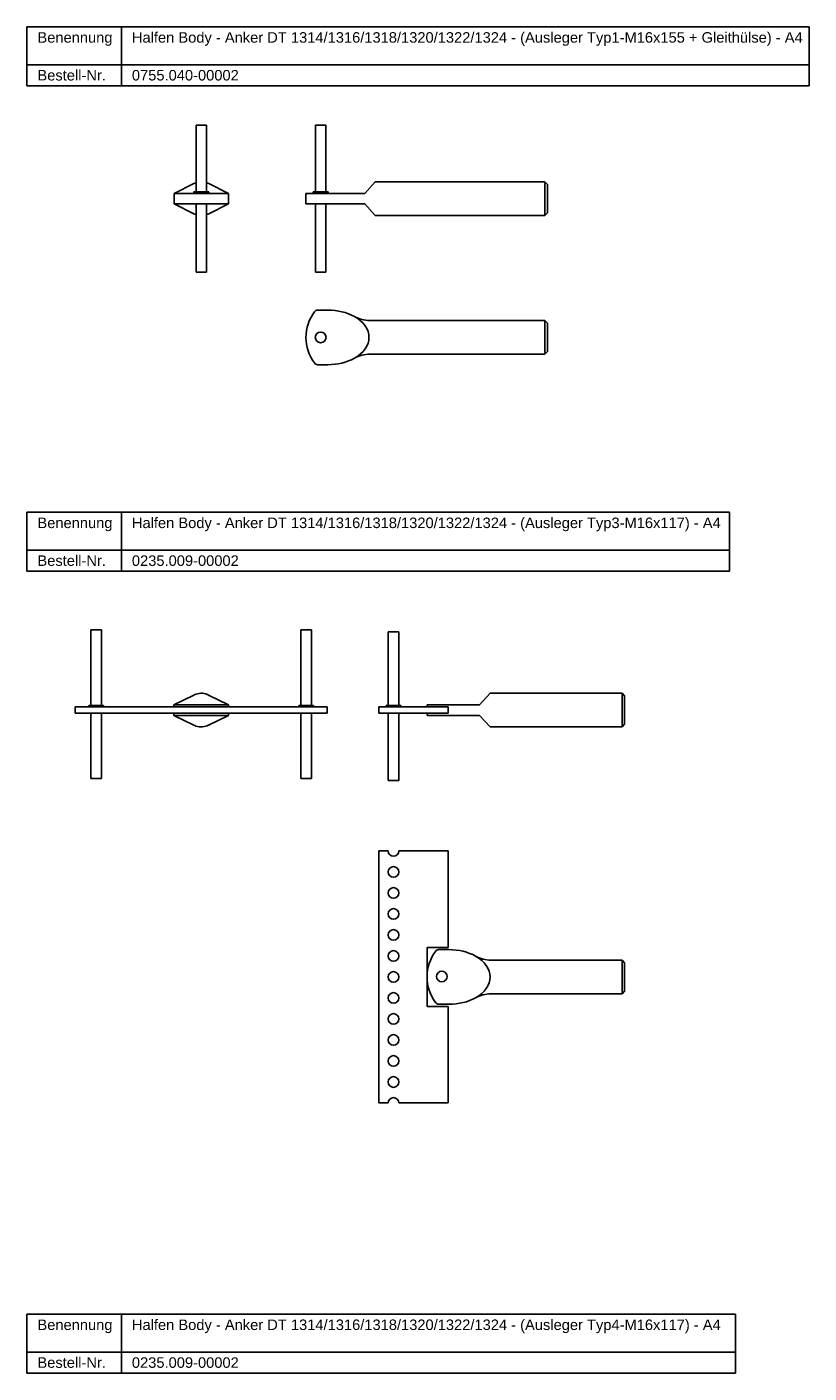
# Model space of a CAD drawing. Header units: millimetres. Extents: x 4118 to 5424, y -1122 to 170.
# Tile 4 of 4: x 5052 to 5424, y -471 to 170. Entities that reach past the tile are written whole.
import ezdxf

# ---------------------------------------------------------------- set-up
doc = ezdxf.new("R2010")
doc.units = ezdxf.units.MM
doc.header["$LTSCALE"] = 10
doc.layers.add('HALFEN', color=2, linetype='Continuous')
doc.styles.add('ARIAL50', font='ARIAL.TTF', dxfattribs={"height": 5})

msp = doc.modelspace()

# ---------------------------------------------------------------- linework, layer by layer
at = {"layer": 'HALFEN'}
for p, q in [((5052.04, 170.28), (5424.37, 170.28)), ((5052.04, 142.28), (5052.04, 170.28)), ((5097.01, 142.28), (5097.01, 170.28)), ((5424.37, 142.28), (5424.37, 170.28)), ((5052.04, 152.28), (5424.37, 152.28)), ((5052.04, 142.28), (5424.37, 142.28)), ((5132.57, 91.73), (5132.57, 123.53)), ((5137.57, 123.53), (5132.57, 123.53)), ((5137.57, 91.73), (5137.57, 123.53)), ((5189.37, 91.73), (5189.37, 123.53)), ((5194.37, 123.53), (5189.37, 123.53)), ((5194.37, 91.73), (5194.37, 123.53)), ((5212.87, 91.03), (5217.87, 96.53)), ((5217.87, 96.53), (5298.64, 96.53)), ((5298.64, 96.53), (5298.64, 80.53)), ((5299.87, 95.31), (5298.64, 96.53)), ((5122.07, 91.03), (5131.52, 95.7)), ((5122.07, 86.03), (5122.07, 91.03)), ((5148.07, 91.03), (5122.07, 91.03)), ((5131.57, 91.03), (5131.57, 91.73)), ((5131.57, 91.73), (5138.57, 91.73)), ((5138.57, 91.73), (5138.57, 91.03)), ((5148.07, 91.03), (5138.61, 95.7)), ((5148.07, 86.03), (5148.07, 91.03)), ((5184.87, 91.03), (5212.87, 91.03)), ((5184.87, 91.03), (5184.87, 86.03)), ((5188.37, 91.03), (5188.37, 91.73)), ((5188.37, 91.73), (5195.37, 91.73)), ((5195.37, 91.73), (5195.37, 91.03)), ((5299.87, 95.31), (5299.87, 81.76)), ((5148.07, 86.03), (5122.07, 86.03)), ((5122.07, 86.03), (5131.52, 81.36)), ((5132.57, 53.53), (5132.57, 86.03)), ((5137.57, 53.53), (5137.57, 86.03)), ((5148.07, 86.03), (5138.61, 81.36)), ((5184.87, 86.03), (5212.87, 86.03)), ((5189.37, 53.53), (5189.37, 86.03)), ((5194.37, 53.53), (5194.37, 86.03)), ((5212.87, 86.03), (5217.87, 80.53)), ((5217.87, 80.53), (5298.64, 80.53)), ((5298.64, 80.53), (5299.87, 81.76)), ((5137.57, 53.53), (5132.57, 53.53)), ((5194.37, 53.53), (5189.37, 53.53)), ((5191.87, 35.48), (5195.28, 35.48)), ((5215.28, 30.48), (5298.64, 30.48)), ((5298.64, 30.48), (5298.64, 14.48)), ((5299.87, 29.25), (5298.64, 30.48)), ((5299.87, 29.25), (5299.87, 15.7)), ((5215.28, 14.48), (5298.64, 14.48)), ((5298.64, 14.48), (5299.87, 15.7)), ((5190.48, 9.48), (5195.28, 9.48)), ((5052.04, -60.82), (5386.5, -60.82)), ((5052.04, -88.82), (5052.04, -60.82)), ((5097.01, -88.82), (5097.01, -60.82)), ((5386.5, -88.82), (5386.5, -60.82)), ((5052.04, -78.82), (5386.5, -78.82)), ((5052.04, -88.82), (5386.5, -88.82)), ((5082.5, -152.77), (5082.5, -116.77)), ((5082.5, -116.77), (5087.5, -116.77)), ((5087.5, -116.77), (5087.5, -152.77)), ((5182.5, -152.77), (5182.5, -116.77)), ((5182.5, -116.77), (5187.5, -116.77)), ((5187.5, -116.77), (5187.5, -152.77)), ((5224.04, -152.77), (5224.04, -117.77)), ((5224.04, -117.77), (5229.04, -117.77)), ((5229.04, -117.77), (5229.04, -152.77)), ((5267.54, -152.47), (5272.54, -146.97)), ((5335.32, -146.97), (5272.54, -146.97)), ((5335.32, -146.97), (5335.32, -162.97)), ((5336.54, -148.2), (5335.32, -146.97)), ((5075, -156.47), (5075, -153.47)), ((5075, -153.47), (5195, -153.47)), ((5081.5, -153.47), (5081.5, -152.77)), ((5081.5, -152.77), (5088.5, -152.77)), ((5088.5, -152.77), (5088.5, -153.47)), ((5121.99, -152.47), (5131.45, -147.8)), ((5147.99, -152.47), (5121.99, -152.47)), ((5121.99, -153.47), (5121.99, -152.47)), ((5147.99, -152.47), (5138.54, -147.8)), ((5147.99, -153.47), (5147.99, -152.47)), ((5181.5, -153.47), (5181.5, -152.77)), ((5181.5, -152.77), (5188.5, -152.77)), ((5188.5, -152.77), (5188.5, -153.47)), ((5195, -156.47), (5195, -153.47)), ((5242.54, -153.47), (5219.54, -153.47)), ((5219.54, -153.47), (5219.54, -156.47)), ((5223.04, -153.47), (5223.04, -152.77)), ((5223.04, -152.77), (5230.04, -152.77)), ((5230.04, -152.77), (5230.04, -153.47)), ((5242.54, -152.47), (5267.54, -152.47)), ((5242.54, -152.47), (5242.54, -153.47)), ((5242.54, -153.47), (5252.54, -153.47)), ((5252.54, -156.47), (5252.54, -153.47)), ((5336.54, -148.2), (5336.54, -161.74)), ((5075, -156.47), (5195, -156.47)), ((5082.5, -156.47), (5082.5, -187.47)), ((5087.5, -187.47), (5087.5, -156.47)), ((5121.99, -157.47), (5121.99, -156.47)), ((5147.99, -157.47), (5121.99, -157.47)), ((5121.99, -157.47), (5131.45, -162.14)), ((5147.99, -157.47), (5138.54, -162.14)), ((5147.99, -157.47), (5147.99, -156.47)), ((5182.5, -156.47), (5182.5, -187.47)), ((5187.5, -187.47), (5187.5, -156.47)), ((5219.54, -156.47), (5242.54, -156.47)), ((5224.04, -156.47), (5224.04, -188.47)), ((5229.04, -188.47), (5229.04, -156.47)), ((5242.54, -156.47), (5242.54, -157.47)), ((5242.54, -156.47), (5252.54, -156.47)), ((5242.54, -157.47), (5267.54, -157.47)), ((5267.54, -157.47), (5272.54, -162.97)), ((5272.54, -162.97), (5335.32, -162.97)), ((5331.2, -162.97), (5335.32, -162.97)), ((5335.32, -162.97), (5336.54, -161.74)), ((5082.5, -187.47), (5087.5, -187.47)), ((5182.5, -187.47), (5187.5, -187.47)), ((5224.04, -188.47), (5229.04, -188.47)), ((5223.99, -222.03), (5219.54, -222.03)), ((5219.54, -222.03), (5219.54, -342.03)), ((5252.54, -222.03), (5229.09, -222.03)), ((5252.54, -268.03), (5252.54, -222.03)), ((5242.54, -268.03), (5242.54, -296.03)), ((5242.54, -268.03), (5252.54, -268.03)), ((5242.54, -269.03), (5242.54, -279.48)), ((5249.54, -269.03), (5252.95, -269.03)), ((5242.54, -292.03), (5242.54, -272.03)), ((5335.32, -274.03), (5272.95, -274.03)), ((5335.32, -274.03), (5335.32, -290.03)), ((5336.54, -275.26), (5335.32, -274.03)), ((5336.54, -275.26), (5336.54, -288.8)), ((5242.54, -284.58), (5242.54, -295.03)), ((5335.32, -290.03), (5272.95, -290.03)), ((5335.32, -290.03), (5336.54, -288.8)), ((5242.54, -296.03), (5252.54, -296.03)), ((5248.16, -295.03), (5252.95, -295.03)), ((5252.54, -342.03), (5252.54, -296.03)), ((5219.54, -342.03), (5223.99, -342.03)), ((5229.09, -342.03), (5252.54, -342.03)), ((5052.04, -442.62), (5389.29, -442.62)), ((5052.04, -470.62), (5052.04, -442.62)), ((5097.01, -470.62), (5097.01, -442.62)), ((5389.29, -470.62), (5389.29, -442.62)), ((5052.04, -460.62), (5389.29, -460.62)), ((5052.04, -470.62), (5389.29, -470.62))]:
    msp.add_line(p, q, dxfattribs=at)
for centre in [(5191.87, 22.48), (5226.54, -232.03), (5226.54, -242.03), (5226.54, -252.03), (5226.54, -262.03), (5226.54, -272.03), (5226.54, -282.03), (5226.54, -292.03), (5226.54, -302.03), (5226.54, -312.03), (5226.54, -322.03), (5226.54, -332.03)]:
    msp.add_circle(centre, 2.55, dxfattribs=at)
for centre, radius, start, end in [((5135.07, 88.53), 8, 108.20996, 116.2938), ((5135.07, 88.53), 8, 63.7062, 71.79004), ((5135.07, 88.53), 8, 243.7062, 251.79004), ((5135.07, 88.53), 8, 288.20996, 296.2938), ((5205.43, 22.48), 20.55, 143.64928, 216.35854), ((5190.48, 33.47), 2, 91.33538, 143.64928), ((5191.21, 2.1), 33.38, 88.87071, 91.33538), ((5215.28, 45.48), 15, 240.67836, 270), ((5215.28, -0.52), 15, 90, 119.32164), ((5190.48, 11.48), 2, 216.35854, 270), ((5134.99, -154.97), 8, 108.19938, 116.2938), ((5135, -154.97), 8, 62.99215, 108.20996), ((5134.99, -154.97), 8, 63.7062, 71.77947), ((5134.99, -154.97), 8, 243.7062, 251.80062), ((5135, -154.97), 8, 251.79004, 297.00785), ((5134.99, -154.97), 8, 288.22053, 296.2938), ((5226.54, -222.03), 2.55, 180, 0), ((5248.15, -271.03), 2, 91.33538, 143.64928), ((5248.89, -302.4), 33.38, 88.87071, 91.33538), ((5263.1, -282.03), 20.55, 143.64928, 216.35854), ((5272.96, -259.01), 15.02, 240.68895, 269.96471), ((5249.54, -281.8), 2.55, 90, 270), ((5249.54, -281.8), 2.55, 270, 90), ((5248.16, -293.03), 2, 216.35854, 270), ((5272.96, -305.05), 15.02, 90.03529, 119.31105), ((5226.54, -342.03), 2.55, 0, 180)]:
    msp.add_arc(centre, radius, start, end, dxfattribs=at)
for centre, start_param, end_param in [((5195.28, 22.48), 7.151452, 7.853982), ((5195.28, 22.48), 5.414918, 7.151452), ((5195.28, 22.48), 4.712389, 5.414918), ((5252.95, -282.03), 0.868267, 1.570796), ((5252.95, -282.03), -0.868267, 0.868267), ((5252.95, -282.03), 4.712389, 5.414918)]:
    msp.add_ellipse(centre, major_axis=(19.6, 0), ratio=0.663426, start_param=start_param, end_param=end_param, dxfattribs=at)

# ---------------------------------------------------------------- texts
at = {"layer": 'HALFEN', "style": 'ARIAL50'}
for s, p in [('Benennung', (5057.04, 162.78)), ('Halfen Body - Anker DT 1314/1316/1318/1320/1322/1324 - (Ausleger Typ1-M16x155 + Gleithülse) - A4', (5102.01, 162.78)), ('Bestell-Nr.', (5057.04, 144.78)), ('0755.040-00002', (5102.01, 144.78)), ('Benennung', (5057.04, -68.32)), ('Halfen Body - Anker DT 1314/1316/1318/1320/1322/1324 - (Ausleger Typ3-M16x117) - A4', (5102.01, -68.32)), ('Bestell-Nr.', (5057.04, -86.32)), ('0235.009-00002', (5102.01, -86.32)), ('Benennung', (5057.04, -450.12)), ('Halfen Body - Anker DT 1314/1316/1318/1320/1322/1324 - (Ausleger Typ4-M16x117) - A4', (5102.01, -450.12)), ('Bestell-Nr.', (5057.04, -468.12)), ('0235.009-00002', (5102.01, -468.12))]:
    msp.add_text(s, height=5, dxfattribs=at).set_placement(p)

doc.saveas('drawing.dxf')
